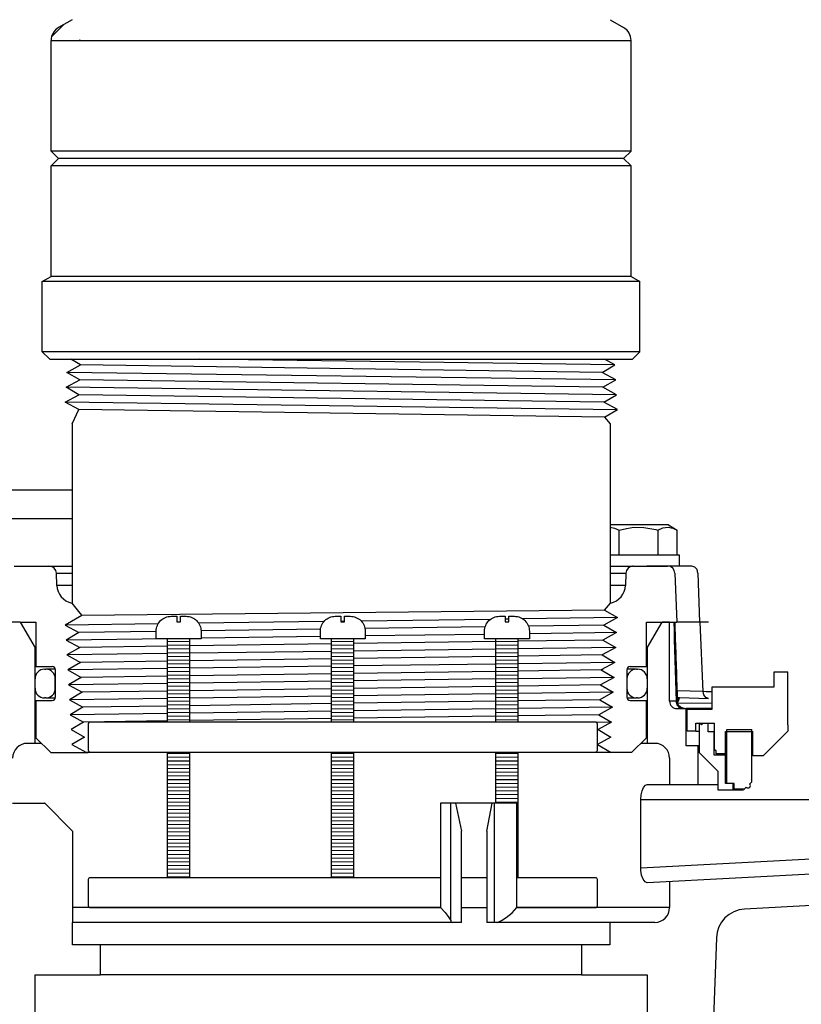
# Model space of a CAD drawing. Extents: x -169 to 2224, y 0 to 2796.
# Tile 201 of 256: x 1596.43 to 1602.97, y 405 to 413.24. Entities that reach past the tile are written whole.
import ezdxf

# ---------------------------------------------------------------- set-up
doc = ezdxf.new("R2010")
doc.units = 0
doc.header["$MEASUREMENT"] = 0
doc.header["$PDSIZE"] = 1
doc.layers.get('DEFPOINTS').update_dxf_attribs({"linetype": 'CONTINUOUS'})
for name, color, linetype in [('DIM', 3, 'CONTINUOUS'), ('GALV-4', 4, 'CONTINUOUS'), ('JACK-SCREW', 2, 'CONTINUOUS'), ('SPILL-BUCKET', 1, 'CONTINUOUS'), ('SWIVEL-ADAPTOR', 1, 'CONTINUOUS')]:
    doc.layers.add(name, color=color, linetype=linetype)
doc.styles.add('SIMPLEX', font='simplex')
doc.dimstyles.new('DIM64', dxfattribs={"dimscale": 64, "dimtxt": 0.09375, "dimasz": 0.09375, "dimexe": 0.0625, "dimexo": 0.0625, "dimgap": 0.046875, "dimtad": 1, "dimdec": 4, "dimzin": 3, "dimdsep": 46, "dimlunit": 4, "dimtxsty": 'SIMPLEX', "dimcen": 0, "dimclrd": 256, "dimclre": 256, "dimclrt": 256, "dimadec": 0, "dimazin": 0, "dimtfac": 1, "dimtdec": 4, "dimtmove": 0, "dimatfit": 3, "dimfxl": 1, "dimfrac": 2, "dimtolj": 1, "dimtzin": 0, "dimarcsym": 0})

# ---------------------------------------------------------------- blocks, each defined once
blk = doc.blocks.new('*D19')
at = {"layer": 'DEFPOINTS', "color": 0, "transparency": 16777216}
for p in [(1294.3654, 414.2886), (1931.8718, 414.0074), (1931.8718, 136.5159)]:
    blk.add_point(p, dxfattribs=at)
at = {"layer": 'DIM', "lineweight": -2, "transparency": 16777216}
for p, q in [((1294.3654, 410.2886), (1294.3654, 132.5159)), ((1931.8718, 410.0074), (1931.8718, 132.5159)), ((1300.3654, 136.5159), (1925.8718, 136.5159))]:
    blk.add_line(p, q, dxfattribs=at)
at = {"layer": 'DIM', "transparency": 16777216}
for points in [[(1300.3654, 137.5159), (1300.3654, 135.5159), (1294.3654, 136.5159)], [(1925.8718, 137.5159), (1925.8718, 135.5159), (1931.8718, 136.5159)]]:
    blk.add_solid(points, dxfattribs=at)
at = {"layer": 'DIM', "transparency": 16777216, "insert": (1613.1186, 144.0873), "char_height": 6, "attachment_point": 5, "style": 'SIMPLEX'}
blk.add_mtext('\\A1;53\'-1 1/2" (F.V. TANK SLAB)', dxfattribs=at)

msp = doc.modelspace()

# ---------------------------------------------------------------- linework, layer by layer
at = {"layer": 'GALV-4', "linetype": 'Continuous'}
for p, q in [((1596.94149, 410.35415), (1596.86049, 410.40156)), ((1601.41232, 410.35415), (1601.32616, 410.40156)), ((1596.82781, 410.2917), (1596.94149, 410.35415)), ((1601.30543, 410.2917), (1601.41232, 410.35415)), ((1596.93487, 410.22924), (1596.82781, 410.2917)), ((1601.41928, 410.22924), (1601.30543, 410.2917)), ((1596.82085, 410.16678), (1596.93487, 410.22924)), ((1596.92825, 410.10432), (1596.82085, 410.16678)), ((1601.31205, 410.16678), (1601.41928, 410.22924)), ((1601.42623, 410.10432), (1601.31205, 410.16678)), ((1596.8139, 410.04187), (1596.92825, 410.10432)), ((1601.31867, 410.04187), (1601.42623, 410.10432)), ((1596.92825, 409.9795), (1596.8139, 410.04187)), ((1601.43286, 409.97941), (1601.31867, 410.04187)), ((1596.8718, 409.86122), (1596.92825, 409.9795)), ((1601.3253, 409.91695), (1601.43286, 409.97941)), ((1601.32591, 409.91731), (1601.3718, 409.86122)), ((1601.3718, 409.86122), (1601.3718, 408.3614)), ((1596.86829, 408.3614), (1596.93673, 408.27774)), ((1601.32591, 408.30102), (1601.37532, 408.3614)), ((1596.95341, 408.25735), (1596.8139, 408.17646)), ((1596.93673, 408.27774), (1596.95341, 408.25736)), ((1601.3253, 408.30137), (1601.43286, 408.23892)), ((1596.8139, 408.17646), (1596.92825, 408.114)), ((1601.43286, 408.23892), (1601.31867, 408.17646)), ((1601.31867, 408.17646), (1601.42623, 408.114)), ((1596.92825, 408.114), (1596.82085, 408.05155)), ((1601.42623, 408.114), (1601.31205, 408.05155)), ((1596.82085, 408.05155), (1596.93487, 407.98909)), ((1601.31205, 408.05155), (1601.41928, 407.98909)), ((1596.93487, 407.98909), (1596.82781, 407.92663)), ((1596.82781, 407.92663), (1596.94149, 407.86417)), ((1601.41928, 407.98909), (1601.30543, 407.92663)), ((1601.30543, 407.92663), (1601.41232, 407.86417)), ((1596.94149, 407.86417), (1596.83477, 407.80172)), ((1601.41232, 407.86417), (1601.29881, 407.80172)), ((1596.83477, 407.80172), (1596.94811, 407.73926)), ((1601.29881, 407.80172), (1601.40536, 407.73926)), ((1601.31153, 407.80871), (1601.30241, 407.7996)), ((1596.94811, 407.73926), (1596.84173, 407.6768)), ((1601.40536, 407.73926), (1601.29218, 407.6768)), ((1596.84173, 407.6768), (1596.95474, 407.61434)), ((1596.95474, 407.61434), (1596.84868, 407.55189)), ((1601.3984, 407.61434), (1601.28556, 407.55189)), ((1601.29218, 407.6768), (1601.3984, 407.61434)), ((1596.84868, 407.55189), (1596.96136, 407.48943)), ((1601.28556, 407.55189), (1601.39145, 407.48943)), ((1596.96136, 407.48943), (1596.85564, 407.42697)), ((1601.39145, 407.48943), (1601.27894, 407.42697)), ((1596.85564, 407.42697), (1596.96798, 407.36451)), ((1596.96798, 407.36451), (1596.8626, 407.30206)), ((1601.38449, 407.36451), (1601.27231, 407.30206)), ((1601.27894, 407.42697), (1601.38449, 407.36451)), ((1596.8626, 407.30206), (1596.97461, 407.2396)), ((1601.27231, 407.30206), (1601.37753, 407.2396)), ((1596.97461, 407.2396), (1596.86956, 407.17714)), ((1601.37753, 407.2396), (1601.26569, 407.17714)), ((1596.86956, 407.17714), (1596.9911, 407.10916)), ((1601.37985, 407.10916), (1596.9911, 407.10916)), ((1601.26569, 407.17714), (1601.37985, 407.10916))]:
    msp.add_line(p, q, dxfattribs=at)
at = {"layer": 'GALV-4', "color": 7, "linetype": 'Continuous'}
for p, q in [((1601.41232, 410.35415), (1597.93781, 410.40156)), ((1601.30543, 410.2917), (1596.94149, 410.35415)), ((1601.41928, 410.22924), (1596.82781, 410.2917)), ((1601.42623, 410.10432), (1596.82085, 410.16678)), ((1601.31205, 410.16678), (1596.93487, 410.22924)), ((1601.31867, 410.04187), (1596.92825, 410.10432)), ((1601.43255, 409.97923), (1596.8139, 410.04187)), ((1601.3253, 409.91695), (1596.92825, 409.9795)), ((1601.3253, 408.30137), (1596.95341, 408.25736)), ((1597.5912, 408.18697), (1596.8139, 408.17646)), ((1598.97746, 408.20571), (1597.93121, 408.19157)), ((1599.1515, 408.20807), (1599.12025, 408.20764)), ((1600.37036, 408.22455), (1599.29058, 408.20995)), ((1600.5248, 408.22664), (1600.49355, 408.22622)), ((1601.43286, 408.23892), (1600.64295, 408.22824)), ((1601.31867, 408.17646), (1600.68942, 408.16751)), ((1597.57507, 408.1232), (1596.92825, 408.114)), ((1598.94956, 408.14276), (1597.95003, 408.12854)), ((1600.32722, 408.16236), (1599.32133, 408.14805)), ((1600.32167, 408.09902), (1599.32337, 408.08548)), ((1601.42623, 408.114), (1600.69667, 408.10411)), ((1597.6691, 408.06305), (1596.82085, 408.05155)), ((1599.04212, 408.01916), (1597.85632, 408.00224)), ((1598.94837, 408.0804), (1597.95007, 408.06686)), ((1600.41542, 408.03875), (1599.22962, 408.02183)), ((1601.31205, 408.05155), (1600.60292, 408.04143)), ((1597.66882, 407.93807), (1596.82781, 407.92663)), ((1597.66882, 407.99956), (1596.93487, 407.98909)), ((1599.04212, 407.95675), (1597.85632, 407.94062)), ((1600.41542, 407.97543), (1599.22962, 407.9593)), ((1601.41928, 407.98909), (1600.60292, 407.97798)), ((1601.30543, 407.92663), (1600.60292, 407.91658)), ((1597.66882, 407.87458), (1596.94149, 407.86417)), ((1599.04212, 407.89424), (1597.85632, 407.87727)), ((1600.41542, 407.91389), (1599.22962, 407.89692)), ((1600.41542, 407.85057), (1599.22962, 407.83439)), ((1601.41232, 407.86417), (1600.60292, 407.85313)), ((1597.66882, 407.8131), (1596.83477, 407.80172)), ((1599.04212, 407.83183), (1597.85632, 407.81565)), ((1599.04212, 407.76932), (1597.85632, 407.7523)), ((1600.41542, 407.78903), (1599.22962, 407.77201)), ((1601.29881, 407.80172), (1600.60292, 407.79173)), ((1597.66882, 407.68812), (1596.84173, 407.6768)), ((1597.66882, 407.7496), (1596.94811, 407.73926)), ((1599.04212, 407.70692), (1597.85632, 407.69069)), ((1600.41542, 407.72571), (1599.22962, 407.70948)), ((1601.40536, 407.73926), (1600.60292, 407.72828)), ((1597.66882, 407.62463), (1596.95474, 407.61434)), ((1599.04212, 407.6444), (1597.85632, 407.62733)), ((1600.41542, 407.66418), (1599.22962, 407.6471)), ((1600.41542, 407.60085), (1599.22962, 407.58457)), ((1601.29218, 407.6768), (1600.60292, 407.66688)), ((1601.3984, 407.61434), (1600.60292, 407.60342)), ((1597.66882, 407.56315), (1596.84868, 407.55189)), ((1599.04212, 407.582), (1597.85632, 407.56572)), ((1599.04212, 407.51948), (1597.85632, 407.50236)), ((1600.41542, 407.53932), (1599.22962, 407.52219)), ((1601.28556, 407.55189), (1600.60292, 407.54203)), ((1597.66882, 407.43817), (1596.85564, 407.42697)), ((1597.66882, 407.49965), (1596.96136, 407.48943)), ((1599.04212, 407.45708), (1597.85632, 407.44075)), ((1600.41542, 407.47599), (1599.22962, 407.45966)), ((1601.39145, 407.48943), (1600.60292, 407.47857)), ((1597.66882, 407.37467), (1596.96798, 407.36451)), ((1599.04212, 407.39457), (1597.85632, 407.37739)), ((1600.41542, 407.41446), (1599.22962, 407.39728)), ((1601.27894, 407.42697), (1600.60292, 407.41718)), ((1601.38449, 407.36451), (1601.25704, 407.36276))]:
    msp.add_line(p, q, dxfattribs=at)
at = {"layer": 'GALV-4'}
msp.add_line((1596.8718, 409.86122), (1596.8718, 408.3614), dxfattribs=at)
at = {"layer": 'JACK-SCREW'}
for p, q in [((1597.66882, 407.3644), (1597.66882, 408.06305)), ((1597.85632, 407.3644), (1597.85632, 408.06305)), ((1599.04212, 407.3644), (1599.04212, 408.06305)), ((1599.22962, 407.3644), (1599.22962, 408.06305)), ((1600.41542, 407.3644), (1600.41542, 408.06305)), ((1600.60292, 407.3644), (1600.60292, 408.06305)), ((1597.66882, 406.06305), (1597.66882, 407.1144)), ((1597.85632, 406.06305), (1597.85632, 407.1144)), ((1599.04212, 406.06305), (1599.04212, 407.1144)), ((1599.22962, 406.06305), (1599.22962, 407.1144)), ((1600.41542, 406.68745), (1600.41542, 407.1144)), ((1600.60292, 406.06305), (1600.60292, 407.1144))]:
    msp.add_line(p, q, dxfattribs=at)
for points in [[(1597.95007, 408.12555), (1597.95007, 408.06305), (1597.57507, 408.06305), (1597.57507, 408.12555, -0.4142136), (1597.70007, 408.25055), (1597.74694, 408.25055), (1597.74694, 408.20367), (1597.77819, 408.20367), (1597.77819, 408.25055), (1597.82507, 408.25055, -0.4142136)], [(1599.32337, 408.12555), (1599.32337, 408.06305), (1598.94837, 408.06305), (1598.94837, 408.12555, -0.4142136), (1599.07337, 408.25055), (1599.12025, 408.25055), (1599.12025, 408.20367), (1599.1515, 408.20367), (1599.1515, 408.25055), (1599.19837, 408.25055, -0.4142136)], [(1600.69667, 408.12555), (1600.69667, 408.06305), (1600.32167, 408.06305), (1600.32167, 408.12555, -0.4142136), (1600.44667, 408.25055), (1600.49355, 408.25055), (1600.49355, 408.20367), (1600.5248, 408.20367), (1600.5248, 408.25055), (1600.57167, 408.25055, -0.4142136)]]:
    msp.add_lwpolyline(points, format="xyb", close=True, dxfattribs=at)
at = {"layer": 'JACK-SCREW', "color": 2, "linetype": 'Continuous'}
msp.add_lwpolyline([(1601.26569, 407.13003), (1601.26569, 407.34878, 0.4142136), (1601.25007, 407.3644), (1597.02168, 407.3644, 0.4142136), (1597.00605, 407.34878), (1597.00605, 407.13003, 0.4142136), (1597.02168, 407.1144), (1601.25007, 407.1144, 0.4142136)], format="xyb", close=True, dxfattribs=at)
for points in [[(1599.95336, 406.06305), (1597.02168, 406.06305, 0.4142136), (1597.00605, 406.04742), (1597.00605, 405.82867, 0.4142136), (1597.02168, 405.81305), (1599.95336, 405.81305)], [(1600.59319, 405.81305), (1601.25007, 405.81305, 0.4142136), (1601.26569, 405.82867), (1601.26569, 406.04742, 0.4142136), (1601.25007, 406.06305), (1600.59319, 406.06305)]]:
    msp.add_lwpolyline(points, format="xyb", dxfattribs=at)
for points in [[(1600.34183, 406.06305), (1600.12878, 406.06305)], [(1600.12878, 405.81305), (1600.34183, 405.81305)]]:
    msp.add_lwpolyline(points, dxfattribs=at)
at = {"layer": 'SPILL-BUCKET', "color": 7, "linetype": 'Continuous'}
for p, q in [((1595.70715, 409.309), (1596.8718, 409.309)), ((1595.70715, 409.06789), (1596.8718, 409.06789)), ((1596.73963, 408.61032), (1596.8718, 408.61032)), ((1601.3718, 408.61032), (1601.50398, 408.61032)), ((1596.8718, 408.509), (1596.74317, 408.509)), ((1601.50044, 408.509), (1601.3718, 408.509)), ((1597.66882, 408.0423), (1597.85632, 408.03963)), ((1597.66882, 408.01104), (1597.85632, 408.00838)), ((1599.04212, 408.0423), (1599.22962, 408.03963)), ((1599.04212, 408.01104), (1599.22962, 408.00838)), ((1600.41542, 408.0423), (1600.60292, 408.03963)), ((1600.41542, 408.01104), (1600.60292, 408.00838)), ((1597.66882, 407.97979), (1597.85632, 407.97712)), ((1597.66882, 407.94854), (1597.85632, 407.94587)), ((1599.04212, 407.97979), (1599.22962, 407.97712)), ((1599.04212, 407.94854), (1599.22962, 407.94587)), ((1600.41542, 407.97979), (1600.60292, 407.97712)), ((1600.41542, 407.94854), (1600.60292, 407.94587)), ((1597.66882, 407.91728), (1597.85632, 407.91462)), ((1597.66882, 407.88603), (1597.85632, 407.88336)), ((1597.66882, 407.85478), (1597.85632, 407.85211)), ((1599.04212, 407.91728), (1599.22962, 407.91462)), ((1599.04212, 407.88603), (1599.22962, 407.88336)), ((1599.04212, 407.85478), (1599.22962, 407.85211)), ((1600.41542, 407.91728), (1600.60292, 407.91462)), ((1600.41542, 407.88603), (1600.60292, 407.88336)), ((1600.41542, 407.85478), (1600.60292, 407.85211)), ((1596.641, 407.80744), (1596.65099, 407.80744)), ((1596.65995, 407.80744), (1596.65099, 407.80744)), ((1597.66882, 407.82352), (1597.85632, 407.82086)), ((1597.66882, 407.79227), (1597.85632, 407.7896)), ((1599.04212, 407.82352), (1599.22962, 407.82086)), ((1599.04212, 407.79227), (1599.22962, 407.7896)), ((1600.41542, 407.82352), (1600.60292, 407.82086)), ((1600.41542, 407.79227), (1600.60292, 407.7896)), ((1601.59262, 407.80744), (1601.58365, 407.80744)), ((1601.59262, 407.80744), (1601.60261, 407.80744)), ((1596.56106, 407.64754), (1596.56106, 407.72749)), ((1596.73094, 407.64754), (1596.73094, 407.72749)), ((1596.73094, 407.72749), (1596.73119, 407.72749)), ((1596.73119, 407.72749), (1596.73194, 407.72749)), ((1597.66882, 407.76102), (1597.85632, 407.75835)), ((1597.66882, 407.72976), (1597.85632, 407.7271)), ((1597.66882, 407.69851), (1597.85632, 407.69584)), ((1599.04212, 407.76102), (1599.22962, 407.75835)), ((1599.04212, 407.72976), (1599.22962, 407.7271)), ((1599.04212, 407.69851), (1599.22962, 407.69584)), ((1600.41542, 407.76102), (1600.60292, 407.75835)), ((1600.41542, 407.72976), (1600.60292, 407.7271)), ((1600.41542, 407.69851), (1600.60292, 407.69584)), ((1601.51168, 407.72749), (1601.51242, 407.72749)), ((1601.51242, 407.72749), (1601.51267, 407.72749)), ((1601.51267, 407.72749), (1601.51267, 407.64754)), ((1601.68255, 407.72749), (1601.68255, 407.64754)), ((1596.73119, 407.64754), (1596.73094, 407.64754)), ((1596.73193, 407.64754), (1596.73119, 407.64754)), ((1597.66882, 407.66726), (1597.85632, 407.66459)), ((1597.66882, 407.636), (1597.85632, 407.63334)), ((1597.66882, 407.60475), (1597.85632, 407.60208)), ((1599.04212, 407.66726), (1599.22962, 407.66459)), ((1599.04212, 407.636), (1599.22962, 407.63334)), ((1599.04212, 407.60475), (1599.22962, 407.60208)), ((1600.41542, 407.66726), (1600.60292, 407.66459)), ((1600.41542, 407.636), (1600.60292, 407.63334)), ((1600.41542, 407.60475), (1600.60292, 407.60208)), ((1601.51242, 407.64754), (1601.51167, 407.64754)), ((1601.51267, 407.64754), (1601.51242, 407.64754)), ((1596.65099, 407.5676), (1596.641, 407.5676)), ((1597.66882, 407.5735), (1597.85632, 407.57083)), ((1597.66882, 407.54225), (1597.85632, 407.53958)), ((1599.04212, 407.5735), (1599.22962, 407.57083)), ((1599.04212, 407.54225), (1599.22962, 407.53958)), ((1600.41542, 407.5735), (1600.60292, 407.57083)), ((1600.41542, 407.54225), (1600.60292, 407.53958)), ((1601.5569, 407.5676), (1601.58367, 407.5676)), ((1601.58367, 407.5676), (1601.59262, 407.5676)), ((1601.60261, 407.5676), (1601.59262, 407.5676)), ((1597.66882, 407.51099), (1597.85632, 407.50832)), ((1597.66882, 407.47974), (1597.85632, 407.47707)), ((1597.66882, 407.44849), (1597.85632, 407.44582)), ((1599.04212, 407.51099), (1599.22962, 407.50832)), ((1599.04212, 407.47974), (1599.22962, 407.47707)), ((1599.04212, 407.44849), (1599.22962, 407.44582)), ((1600.41542, 407.51099), (1600.60292, 407.50832)), ((1600.41542, 407.47974), (1600.60292, 407.47707)), ((1600.41542, 407.44849), (1600.60292, 407.44582)), ((1597.66882, 407.41723), (1597.85632, 407.41457)), ((1597.66882, 407.38598), (1597.85632, 407.38331)), ((1599.04212, 407.41723), (1599.22962, 407.41457)), ((1599.04212, 407.38598), (1599.22962, 407.38331)), ((1600.41542, 407.41723), (1600.60292, 407.41457)), ((1600.41542, 407.38598), (1600.60292, 407.38331)), ((1597.66882, 407.1047), (1597.85632, 407.10203)), ((1599.04212, 407.1047), (1599.22962, 407.10203)), ((1600.41542, 407.1047), (1600.60292, 407.10203)), ((1597.66882, 407.07345), (1597.85632, 407.07078)), ((1597.66882, 407.04219), (1597.85632, 407.03953)), ((1599.04212, 407.07345), (1599.22962, 407.07078)), ((1599.04212, 407.04219), (1599.22962, 407.03953)), ((1600.41542, 407.07345), (1600.60292, 407.07078)), ((1600.41542, 407.04219), (1600.60292, 407.03953)), ((1597.66882, 407.01094), (1597.85632, 407.00827)), ((1597.66882, 406.97969), (1597.85632, 406.97702)), ((1597.66882, 406.94844), (1597.85632, 406.94577)), ((1599.04212, 407.01094), (1599.22962, 407.00827)), ((1599.04212, 406.97969), (1599.22962, 406.97702)), ((1599.04212, 406.94844), (1599.22962, 406.94577)), ((1600.41542, 407.01094), (1600.60292, 407.00827)), ((1600.41542, 406.97969), (1600.60292, 406.97702)), ((1600.41542, 406.94844), (1600.60292, 406.94577)), ((1597.66882, 406.91718), (1597.85632, 406.91451)), ((1597.66882, 406.88593), (1597.85632, 406.88326)), ((1599.04212, 406.91718), (1599.22962, 406.91451)), ((1599.04212, 406.88593), (1599.22962, 406.88326)), ((1600.41542, 406.91718), (1600.60292, 406.91451)), ((1600.41542, 406.88593), (1600.60292, 406.88326)), ((1597.66882, 406.85468), (1597.85632, 406.85201)), ((1597.66882, 406.82342), (1597.85632, 406.82076)), ((1597.66882, 406.79217), (1597.85632, 406.7895)), ((1599.04212, 406.85468), (1599.22962, 406.85201)), ((1599.04212, 406.82342), (1599.22962, 406.82076)), ((1599.04212, 406.79217), (1599.22962, 406.7895)), ((1600.41542, 406.85468), (1600.60292, 406.85201)), ((1600.41542, 406.82342), (1600.60292, 406.82076)), ((1600.41542, 406.79217), (1600.60292, 406.7895)), ((1597.66882, 406.76092), (1597.85632, 406.75825)), ((1597.66882, 406.72966), (1597.85632, 406.727)), ((1597.66882, 406.69841), (1597.85632, 406.69574)), ((1599.04212, 406.76092), (1599.22962, 406.75825)), ((1599.04212, 406.72966), (1599.22962, 406.727)), ((1599.04212, 406.69841), (1599.22962, 406.69574)), ((1600.41542, 406.76092), (1600.60292, 406.75825)), ((1600.41542, 406.72966), (1600.60292, 406.727)), ((1600.41542, 406.69841), (1600.60292, 406.69574)), ((1597.66882, 406.66716), (1597.85632, 406.66449)), ((1597.66882, 406.6359), (1597.85632, 406.63324)), ((1599.04212, 406.66716), (1599.22962, 406.66449)), ((1599.04212, 406.6359), (1599.22962, 406.63324)), ((1600.59319, 406.66463), (1600.60292, 406.66449)), ((1600.59319, 406.63337), (1600.60292, 406.63324)), ((1597.66882, 406.60465), (1597.85632, 406.60198)), ((1597.66882, 406.5734), (1597.85632, 406.57073)), ((1597.66882, 406.54214), (1597.85632, 406.53948)), ((1599.04212, 406.60465), (1599.22962, 406.60198)), ((1599.04212, 406.5734), (1599.22962, 406.57073)), ((1599.04212, 406.54214), (1599.22962, 406.53948)), ((1600.59319, 406.60212), (1600.60292, 406.60198)), ((1600.59319, 406.57087), (1600.60292, 406.57073)), ((1600.59319, 406.53962), (1600.60292, 406.53948)), ((1597.66882, 406.51089), (1597.85632, 406.50822)), ((1597.66882, 406.47964), (1597.85632, 406.47697)), ((1597.66882, 406.44838), (1597.85632, 406.44572)), ((1599.04212, 406.51089), (1599.22962, 406.50822)), ((1599.04212, 406.47964), (1599.22962, 406.47697)), ((1599.04212, 406.44838), (1599.22962, 406.44572)), ((1600.59319, 406.50836), (1600.60292, 406.50822)), ((1600.59319, 406.47711), (1600.60292, 406.47697)), ((1600.59319, 406.44586), (1600.60292, 406.44572)), ((1597.66882, 406.41713), (1597.85632, 406.41446)), ((1597.66882, 406.38588), (1597.85632, 406.38321)), ((1599.04212, 406.41713), (1599.22962, 406.41446)), ((1599.04212, 406.38588), (1599.22962, 406.38321)), ((1600.59319, 406.4146), (1600.60292, 406.41446)), ((1600.59319, 406.38335), (1600.60292, 406.38321)), ((1597.66882, 406.35463), (1597.85632, 406.35196)), ((1597.66882, 406.32337), (1597.85632, 406.3207)), ((1597.66882, 406.29212), (1597.85632, 406.28945)), ((1599.04212, 406.35463), (1599.22962, 406.35196)), ((1599.04212, 406.32337), (1599.22962, 406.3207)), ((1599.04212, 406.29212), (1599.22962, 406.28945)), ((1600.59319, 406.3521), (1600.60292, 406.35196)), ((1600.59319, 406.32084), (1600.60292, 406.3207)), ((1600.59319, 406.28959), (1600.60292, 406.28945)), ((1597.66882, 406.26087), (1597.85632, 406.2582)), ((1597.66882, 406.22961), (1597.85632, 406.22695)), ((1597.66882, 406.19836), (1597.85632, 406.19569)), ((1599.04212, 406.26087), (1599.22962, 406.2582)), ((1599.04212, 406.22961), (1599.22962, 406.22695)), ((1599.04212, 406.19836), (1599.22962, 406.19569)), ((1600.59319, 406.25834), (1600.60292, 406.2582)), ((1600.59319, 406.22708), (1600.60292, 406.22695)), ((1597.66882, 406.16711), (1597.85632, 406.16444)), ((1597.66882, 406.13585), (1597.85632, 406.13319)), ((1599.04212, 406.16711), (1599.22962, 406.16444)), ((1599.04212, 406.13585), (1599.22962, 406.13319)), ((1600.59319, 406.19583), (1600.60292, 406.19569)), ((1600.59319, 406.16458), (1600.60292, 406.16444)), ((1600.59319, 406.13332), (1600.60292, 406.13319)), ((1597.66882, 406.1046), (1597.85632, 406.10193)), ((1597.66882, 406.07335), (1597.85632, 406.07068)), ((1599.04212, 406.1046), (1599.22962, 406.10193)), ((1599.04212, 406.07335), (1599.22962, 406.07068)), ((1600.59319, 406.10207), (1600.60292, 406.10193)), ((1600.59319, 406.07082), (1600.60292, 406.07068))]:
    msp.add_line(p, q, dxfattribs=at)
at = {"layer": 'SPILL-BUCKET', "linetype": 'Continuous'}
for p, q in [((1601.85958, 409.01436), (1601.3718, 409.01436)), ((1601.85958, 409.01436), (1601.93429, 408.97123)), ((1601.3718, 408.99615), (1601.37211, 408.9962)), ((1601.37211, 408.9962), (1601.40986, 408.98873)), ((1601.40986, 408.98873), (1601.44748, 408.97123)), ((1601.44748, 408.97123), (1601.50845, 408.98611)), ((1601.44748, 408.76453), (1601.44748, 408.97123)), ((1601.50845, 408.98611), (1601.57121, 408.99481)), ((1601.57121, 408.99481), (1601.65405, 408.99433)), ((1601.65405, 408.99433), (1601.73795, 408.98025)), ((1601.73795, 408.98025), (1601.75503, 408.97593)), ((1601.75503, 408.97593), (1601.77202, 408.97123)), ((1601.77202, 408.97123), (1601.81452, 408.99031)), ((1601.77202, 408.97123), (1601.77202, 408.76453)), ((1601.81452, 408.99031), (1601.85892, 408.9962)), ((1601.85892, 408.9962), (1601.89666, 408.98873)), ((1601.89666, 408.98873), (1601.93429, 408.97123)), ((1601.93429, 408.76453), (1601.93429, 408.97123)), ((1601.3718, 408.76453), (1601.95102, 408.76453)), ((1601.95102, 408.76453), (1601.95102, 408.6706)), ((1596.38642, 408.6706), (1596.67721, 408.6706)), ((1596.67721, 408.6706), (1596.8718, 408.6706)), ((1601.3718, 408.6706), (1601.56045, 408.6706)), ((1601.5664, 408.6706), (1601.56045, 408.6706)), ((1601.5664, 408.6706), (1601.85244, 408.6706)), ((1601.68647, 408.6706), (1601.67972, 408.6706)), ((1601.70655, 408.6706), (1601.68647, 408.6706)), ((1601.7395, 408.6706), (1601.70655, 408.6706)), ((1601.78454, 408.6706), (1601.7395, 408.6706)), ((1602.05588, 408.6706), (1601.78454, 408.6706)), ((1602.08095, 408.66259), (1602.05588, 408.6706)), ((1596.74317, 408.509), (1596.73963, 408.61032)), ((1601.50398, 408.61032), (1601.50045, 408.509)), ((1601.91486, 408.61032), (1601.92911, 408.20217)), ((1602.09958, 408.64062), (1602.08095, 408.66259)), ((1602.10701, 408.61032), (1602.09958, 408.64062)), ((1602.10701, 408.61032), (1602.11869, 408.20217)), ((1596.86829, 408.3614), (1596.8718, 408.3614)), ((1601.3718, 408.3614), (1601.37532, 408.3614)), ((1596.43614, 408.20217), (1595.71353, 408.20217)), ((1596.43614, 408.20217), (1596.56106, 407.98581)), ((1596.43614, 408.20217), (1596.56755, 408.20217)), ((1596.56755, 408.20217), (1596.56755, 407.82917)), ((1601.67606, 407.82917), (1601.67606, 408.20217)), ((1601.67606, 408.20217), (1601.92911, 408.20217)), ((1601.68255, 407.98581), (1601.80747, 408.20217)), ((1601.86993, 408.20217), (1601.80747, 408.20217)), ((1601.86993, 407.54002), (1601.86993, 408.20217)), ((1601.9053, 408.20217), (1601.90734, 408.12971)), ((1601.91252, 408.20217), (1601.91266, 408.19811)), ((1601.91266, 408.19811), (1601.91279, 408.19406)), ((1601.91279, 408.19406), (1601.91376, 408.16546)), ((1602.12539, 408.20217), (1601.92911, 408.20217)), ((1602.16347, 408.20217), (1602.12539, 408.20217)), ((1602.1504, 407.61969), (1602.12539, 408.20217)), ((1602.19421, 408.20217), (1602.16347, 408.20217)), ((1601.90734, 408.12971), (1601.90937, 408.05722)), ((1601.91376, 408.16546), (1601.91472, 408.13687)), ((1601.91472, 408.13687), (1601.91571, 408.1075)), ((1601.91571, 408.1075), (1601.9167, 408.07812)), ((1601.90937, 408.05722), (1601.91666, 407.79873)), ((1601.9167, 408.07812), (1601.91772, 408.04789)), ((1601.91772, 408.04789), (1601.91874, 408.01765)), ((1601.91874, 408.01765), (1601.91979, 407.98645)), ((1596.56106, 407.98581), (1596.56268, 407.98581)), ((1596.56106, 407.18711), (1596.56106, 407.98581)), ((1596.56268, 407.98581), (1596.56756, 407.98581)), ((1601.67607, 407.98581), (1601.68093, 407.98581)), ((1601.68093, 407.98581), (1601.68255, 407.98581)), ((1601.68255, 407.98581), (1601.68255, 407.18711)), ((1601.91979, 407.98645), (1601.92085, 407.95524)), ((1601.92085, 407.95524), (1601.92194, 407.92295)), ((1601.92194, 407.92295), (1601.92303, 407.89065)), ((1601.92303, 407.89065), (1601.92417, 407.85709)), ((1601.92417, 407.85709), (1601.92531, 407.82354)), ((1596.56755, 407.82917), (1596.70406, 407.82917)), ((1596.68676, 407.80744), (1596.65995, 407.80744)), ((1596.73123, 407.80744), (1596.68676, 407.80744)), ((1596.73194, 407.57424), (1596.73194, 407.80129)), ((1601.51167, 407.80129), (1601.51167, 407.57424)), ((1601.55682, 407.80744), (1601.51231, 407.80744)), ((1601.53955, 407.82917), (1601.67606, 407.82917)), ((1601.58365, 407.80744), (1601.55682, 407.80744)), ((1601.91666, 407.79873), (1601.92399, 407.54002)), ((1601.92531, 407.82354), (1601.92649, 407.7885)), ((1601.92649, 407.7885), (1601.92768, 407.75346)), ((1601.92768, 407.75346), (1601.92891, 407.71718)), ((1601.92891, 407.71718), (1601.93015, 407.6809)), ((1601.93015, 407.6809), (1601.93141, 407.64391)), ((1601.93141, 407.64391), (1601.93267, 407.60691)), ((1602.1504, 407.61969), (1601.93197, 407.62732)), ((1601.93267, 407.60691), (1601.93336, 407.58651)), ((1602.15665, 407.59217), (1602.1504, 407.61969)), ((1602.17497, 407.61875), (1602.1504, 407.61969)), ((1602.22469, 407.61685), (1602.17497, 407.61875)), ((1596.56755, 407.54636), (1596.56755, 407.23408)), ((1596.56755, 407.54636), (1596.70406, 407.54636)), ((1596.65099, 407.5676), (1596.65995, 407.5676)), ((1596.65995, 407.5676), (1596.68674, 407.5676)), ((1596.68674, 407.5676), (1596.73117, 407.5676)), ((1601.5125, 407.5676), (1601.5569, 407.5676)), ((1601.53955, 407.54636), (1601.67606, 407.54636)), ((1601.67606, 407.23408), (1601.67606, 407.54636)), ((1601.87597, 407.54002), (1601.86993, 407.54002)), ((1601.89405, 407.54002), (1601.87597, 407.54002)), ((1601.92399, 407.54002), (1601.89405, 407.54002)), ((1601.92867, 407.53949), (1601.92399, 407.54002)), ((1601.93199, 407.50879), (1601.92399, 407.54002)), ((1601.93206, 407.53898), (1601.92867, 407.53949)), ((1601.93393, 407.56607), (1601.93206, 407.53898)), ((1601.94067, 407.50819), (1601.93206, 407.53898)), ((1601.93351, 407.53172), (1601.93206, 407.53898)), ((1601.93336, 407.58651), (1601.93406, 407.5661)), ((1601.93614, 407.52463), (1601.93351, 407.53172)), ((1601.93373, 407.57564), (1601.9349, 407.57483)), ((1601.93994, 407.56038), (1601.93385, 407.57055)), ((1601.9349, 407.57483), (1601.9353, 407.57457)), ((1601.9353, 407.57457), (1601.93573, 407.5743)), ((1601.93573, 407.5743), (1601.93614, 407.57406)), ((1601.93614, 407.57406), (1601.93658, 407.5738)), ((1601.93614, 407.52463), (1601.94011, 407.53089)), ((1601.9479, 407.50029), (1601.93614, 407.52463)), ((1602.22469, 407.51957), (1601.93614, 407.52463)), ((1601.93658, 407.5738), (1601.93705, 407.57354)), ((1601.93705, 407.57354), (1601.93753, 407.57329)), ((1601.93753, 407.57329), (1601.93837, 407.57286)), ((1601.93837, 407.57286), (1601.93925, 407.57245)), ((1601.93925, 407.57245), (1601.94018, 407.57204)), ((1601.94839, 407.55182), (1601.93994, 407.56038)), ((1601.94011, 407.53089), (1601.94551, 407.54176)), ((1601.94018, 407.57204), (1601.94116, 407.57164)), ((1601.94116, 407.57164), (1601.94219, 407.57126)), ((1601.94219, 407.57126), (1601.94326, 407.5709)), ((1601.94326, 407.5709), (1601.94438, 407.57056)), ((1601.94438, 407.57056), (1601.94554, 407.57026)), ((1601.94551, 407.54176), (1601.94839, 407.55182)), ((1601.94554, 407.57026), (1601.94675, 407.56997)), ((1601.94675, 407.56997), (1601.94798, 407.56973)), ((1601.94798, 407.56973), (1601.94925, 407.56952)), ((1601.94839, 407.55182), (1601.94927, 407.55676)), ((1601.94925, 407.56952), (1601.95054, 407.56935)), ((1601.94927, 407.55676), (1601.95012, 407.56067)), ((1601.95012, 407.56067), (1601.95207, 407.56708)), ((1601.95054, 407.56935), (1601.95185, 407.56921)), ((1601.95185, 407.56921), (1601.95316, 407.56914)), ((1601.95207, 407.56708), (1601.95356, 407.56912)), ((1601.95316, 407.56914), (1601.95338, 407.56914)), ((1601.95338, 407.56914), (1601.95359, 407.56914)), ((1602.1942, 407.56072), (1601.95356, 407.56912)), ((1602.17236, 407.57114), (1602.15665, 407.59217)), ((1602.1942, 407.56103), (1602.17236, 407.57114)), ((1601.95386, 407.48593), (1601.93199, 407.50879)), ((1601.93238, 407.47756), (1602.00833, 407.47756)), ((1601.96322, 407.48576), (1601.94067, 407.50819)), ((1601.96842, 407.48353), (1601.9479, 407.50029)), ((1601.98374, 407.47756), (1601.95386, 407.48593)), ((1601.99379, 407.47756), (1601.96322, 407.48576)), ((1601.99379, 407.47756), (1601.96842, 407.48353)), ((1602.00833, 407.16528), (1602.00833, 407.47756)), ((1602.01293, 407.47756), (1602.00833, 407.47756)), ((1602.22468, 407.47756), (1602.01293, 407.47756)), ((1596.56106, 407.18711), (1596.4986, 407.18711)), ((1596.56701, 407.18711), (1596.56106, 407.18711)), ((1596.58486, 407.18711), (1596.56701, 407.18711)), ((1596.69247, 407.10916), (1596.56755, 407.23408)), ((1596.61452, 407.18711), (1596.58486, 407.18711)), ((1601.67606, 407.23408), (1601.55114, 407.10916)), ((1601.65872, 407.18711), (1601.62904, 407.18711)), ((1601.67659, 407.18711), (1601.65872, 407.18711)), ((1601.68255, 407.18711), (1601.67659, 407.18711)), ((1601.74501, 407.18711), (1601.68255, 407.18711)), ((1596.69247, 407.10916), (1597.00605, 407.10916)), ((1601.55114, 407.10916), (1601.37985, 407.10916)), ((1602.10976, 407.16528), (1602.00833, 407.16528)), ((1602.10976, 406.84193), (1602.10976, 407.16528)), ((1602.11201, 407.16528), (1602.10976, 407.16528)), ((1602.11875, 407.16528), (1602.11201, 407.16528)), ((1601.86993, 407.0622), (1601.86993, 406.84193)), ((1601.6322, 406.75577), (1601.6399, 406.7901)), ((1601.6399, 406.7901), (1601.65175, 406.81781)), ((1601.65175, 406.81781), (1601.66712, 406.83639)), ((1601.66712, 406.83639), (1601.68179, 406.84193)), ((1601.68179, 406.84193), (1602.27588, 406.84193)), ((1601.62945, 406.71702), (1601.6322, 406.75577)), ((1601.62945, 406.143), (1601.62945, 406.71702)), ((1601.62945, 406.71702), (1604.2433, 406.71702)), ((1596.37368, 406.68745), (1596.63913, 406.68745)), ((1596.64005, 406.68745), (1596.63913, 406.68745)), ((1596.64283, 406.68745), (1596.64005, 406.68745)), ((1596.87533, 406.45324), (1596.64283, 406.68745)), ((1600.59319, 406.68745), (1599.95336, 406.68745)), ((1599.95336, 406.68745), (1599.95336, 405.81305)), ((1600.03858, 405.70359), (1600.03858, 406.68745)), ((1600.07938, 406.68745), (1600.10396, 406.56953)), ((1600.36376, 406.5701), (1600.38561, 406.68745)), ((1600.40329, 406.68745), (1600.40329, 405.68813)), ((1600.59319, 405.81305), (1600.59319, 406.68745)), ((1600.10396, 406.56953), (1600.12878, 406.45324)), ((1600.34183, 406.45324), (1600.36376, 406.5701)), ((1596.87533, 406.45324), (1596.87533, 405.68813)), ((1600.12878, 405.68813), (1600.12878, 406.45324)), ((1600.34183, 406.45324), (1600.34183, 405.68813)), ((1604.2433, 406.27999), (1601.62945, 406.143)), ((1601.63012, 406.12374), (1601.62945, 406.143)), ((1601.636, 406.08443), (1601.63012, 406.12374)), ((1604.12493, 406.1487), (1601.68179, 406.02066)), ((1601.64801, 406.05009), (1601.636, 406.08443)), ((1601.66429, 406.02766), (1601.64801, 406.05009)), ((1601.68179, 406.02066), (1601.66429, 406.02766)), ((1601.86993, 406.03052), (1601.86993, 405.81305)), ((1599.95336, 405.81305), (1596.87534, 405.81305)), ((1599.95336, 405.81305), (1599.95367, 405.81273)), ((1599.95367, 405.81273), (1599.99104, 405.77214)), ((1600.55164, 405.76991), (1600.59291, 405.81273)), ((1600.59291, 405.81273), (1600.59319, 405.81305)), ((1601.86993, 405.81305), (1600.59319, 405.81305)), ((1599.99104, 405.77214), (1600.00896, 405.7504)), ((1600.00896, 405.7504), (1600.02389, 405.73008)), ((1600.02389, 405.73008), (1600.03858, 405.70359)), ((1600.03858, 405.70359), (1600.04027, 405.69937)), ((1600.43061, 405.68813), (1600.46496, 405.70421)), ((1600.46496, 405.70421), (1600.50247, 405.72872)), ((1600.50247, 405.72872), (1600.52765, 405.7486)), ((1600.52765, 405.7486), (1600.55164, 405.76991)), ((1596.87334, 405.50076), (1596.87334, 405.68813)), ((1596.88842, 405.68813), (1596.87533, 405.68813)), ((1599.12817, 405.68813), (1596.88842, 405.68813)), ((1600.12878, 405.68813), (1599.12817, 405.68813)), ((1600.04027, 405.69937), (1600.04201, 405.69581)), ((1600.04201, 405.69581), (1600.04623, 405.69011)), ((1600.04623, 405.69011), (1600.05066, 405.68813)), ((1600.05066, 405.68813), (1600.05069, 405.68813)), ((1601.74501, 405.68813), (1600.34183, 405.68813)), ((1601.37027, 405.68813), (1601.37027, 405.50076)), ((1597.11018, 405.24927), (1597.11018, 405.50076)), ((1601.13343, 405.50076), (1601.13343, 405.24927))]:
    msp.add_line(p, q, dxfattribs=at)
at = {"layer": 'SPILL-BUCKET', "color": 1, "linetype": 'Continuous'}
for p, q in [((1602.74433, 407.65924), (1602.74433, 407.78685)), ((1602.74433, 407.78685), (1602.85925, 407.78685)), ((1602.85925, 407.34216), (1602.85925, 407.78685)), ((1602.22468, 407.65924), (1602.74433, 407.65924)), ((1602.22469, 407.47207), (1602.22468, 407.65924)), ((1602.01608, 407.29019), (1602.01608, 407.47207)), ((1602.01608, 407.47207), (1602.22469, 407.47207)), ((1602.22468, 407.47207), (1602.22468, 407.4997)), ((1602.08853, 407.35715), (1602.1205, 407.35715)), ((1602.08853, 407.29019), (1602.08853, 407.35715)), ((1602.11876, 407.10732), (1602.11876, 407.35715)), ((1602.11876, 407.35715), (1602.19271, 407.35715)), ((1602.1355, 407.34216), (1602.1205, 407.35715)), ((1602.15048, 407.35715), (1602.1355, 407.34216)), ((1602.15048, 407.35715), (1602.24467, 407.35715)), ((1602.19271, 407.2822), (1602.19271, 407.35715)), ((1602.24467, 407.13238), (1602.24467, 407.35715)), ((1602.08853, 407.29019), (1602.01608, 407.29019)), ((1602.08853, 407.29019), (1602.09612, 407.29019)), ((1602.09612, 407.29019), (1602.11877, 407.29019)), ((1602.24217, 407.2822), (1602.19271, 407.2822)), ((1602.24217, 407.08733), (1602.24217, 407.2822)), ((1602.2428, 407.2822), (1602.24217, 407.2822)), ((1602.24467, 407.2822), (1602.2428, 407.2822)), ((1602.33861, 407.09932), (1602.33861, 407.28719)), ((1602.33861, 407.28719), (1602.56495, 407.28719)), ((1602.3496, 406.85049), (1602.3496, 407.30218)), ((1602.3496, 407.30218), (1602.55696, 407.30218)), ((1602.55696, 406.86498), (1602.55696, 407.30218)), ((1602.56495, 407.08233), (1602.56495, 407.28719)), ((1602.85925, 407.28819), (1602.65339, 407.08233)), ((1602.85925, 407.34216), (1602.85925, 407.28819)), ((1602.2759, 406.95017), (1602.11876, 407.10732)), ((1602.25866, 407.1243), (1602.24467, 407.13238)), ((1602.25866, 407.09932), (1602.25866, 407.1243)), ((1602.33861, 407.08733), (1602.24217, 407.08733)), ((1602.33861, 407.09932), (1602.25866, 407.09932)), ((1602.33861, 407.09932), (1602.34136, 407.09932)), ((1602.33861, 406.85049), (1602.33861, 407.08733)), ((1602.34136, 407.08733), (1602.33861, 407.08733)), ((1602.34136, 407.09932), (1602.3496, 407.09932)), ((1602.34959, 407.08733), (1602.34136, 407.08733)), ((1602.65339, 407.08233), (1602.56495, 407.08233)), ((1602.2759, 406.79503), (1602.2759, 406.95017)), ((1602.55696, 406.86498), (1602.53986, 406.84789)), ((1602.55727, 406.86498), (1602.55696, 406.86498)), ((1602.55821, 406.86498), (1602.55727, 406.86498)), ((1602.40056, 406.79503), (1602.2759, 406.79503)), ((1602.40056, 406.85049), (1602.33861, 406.85049)), ((1602.41056, 406.85049), (1602.3496, 406.85049)), ((1602.40056, 406.79503), (1602.40056, 406.85049)), ((1602.41049, 406.79503), (1602.40056, 406.79503)), ((1602.43999, 406.79503), (1602.41049, 406.79503)), ((1602.41056, 406.80252), (1602.41056, 406.85049)), ((1602.4945, 406.80252), (1602.41056, 406.80252)), ((1602.48825, 406.79503), (1602.43999, 406.79503)), ((1602.5116, 406.81962), (1602.4945, 406.80252)), ((1602.4945, 406.80252), (1602.49481, 406.80252)), ((1602.49481, 406.80252), (1602.49575, 406.80252)), ((1602.54017, 406.84789), (1602.53986, 406.84789)), ((1602.54111, 406.84789), (1602.54017, 406.84789)), ((1604.25638, 405.89266), (1602.49767, 405.8005)), ((1602.26106, 405.55973), (1602.15426, 402.50115)), ((1596.56106, 405.24927), (1597.11018, 405.24927)), ((1596.56106, 404.04166), (1596.56106, 405.24927)), ((1601.13343, 405.24927), (1601.68255, 405.24927)), ((1601.68255, 405.24927), (1601.68255, 404.04166))]:
    msp.add_line(p, q, dxfattribs=at)
at = {"layer": 'SPILL-BUCKET'}
for p, q in [((1601.37027, 405.50076), (1596.87334, 405.50076)), ((1601.13343, 405.24927), (1597.11018, 405.24927))]:
    msp.add_line(p, q, dxfattribs=at)
at = {"layer": 'SPILL-BUCKET', "linetype": 'Continuous'}
for centre, radius, start, end in [((1596.67721, 408.60814), 0.06246, 2, 90), ((1601.5664, 408.60814), 0.06246, 90, 178), ((1601.85244, 408.60814), 0.06246, 2, 90), ((1596.89921, 408.51445), 0.15614, 182, 258.577269), ((1601.3444, 408.51445), 0.15614, 281.422731, 358), ((1596.70406, 407.80129), 0.02788, 0, 90), ((1601.53955, 407.80129), 0.02788, 90, 180), ((1596.70406, 407.57424), 0.02788, 270, 0), ((1601.53955, 407.57424), 0.02788, 180, 270), ((1601.93238, 407.54002), 0.06246, 180, 270), ((1596.4986, 407.0622), 0.12491, 90, 180), ((1601.74501, 407.0622), 0.12491, 0, 90), ((1601.74501, 405.81305), 0.12491, 270, 0)]:
    msp.add_arc(centre, radius, start, end, dxfattribs=at)
at = {"layer": 'SPILL-BUCKET', "color": 7, "linetype": 'Continuous'}
for centre, start, end in [((1596.641, 407.72749), 90, 180), ((1596.65099, 407.72749), 0, 90), ((1601.59262, 407.72749), 90, 180), ((1601.60261, 407.72749), 0, 90), ((1596.641, 407.64754), 180, 270), ((1596.65099, 407.64754), 270, 0), ((1601.59262, 407.64754), 180, 270), ((1601.60261, 407.64754), 270, 0)]:
    msp.add_arc(centre, 0.07995, start, end, dxfattribs=at)
at = {"layer": 'SPILL-BUCKET', "color": 1, "linetype": 'Continuous'}
for centre, radius, start, end in [((1602.52573, 406.83375), 0.01999, 225, 45), ((1602.51074, 405.55101), 0.24983, 93, 178)]:
    msp.add_arc(centre, radius, start, end, dxfattribs=at)
at = {"layer": 'SWIVEL-ADAPTOR', "linetype": 'Continuous'}
for p, q in [((1596.69926, 413.09867), (1596.80343, 413.20338)), ((1596.8718, 413.24237), (1596.75802, 413.17667)), ((1596.8718, 413.24237), (1596.75802, 413.17667)), ((1601.3718, 413.24237), (1601.48559, 413.17667)), ((1601.3718, 413.24237), (1601.48559, 413.17667)), ((1596.69552, 412.14355), (1596.69552, 413.06876)), ((1596.69552, 412.14355), (1596.69552, 413.06876)), ((1596.9343, 413.0741), (1596.93911, 413.0741)), ((1596.9343, 413.0741), (1596.93911, 413.0741)), ((1601.54809, 412.14355), (1601.54809, 413.06876)), ((1601.54809, 412.14355), (1601.54809, 413.06876)), ((1596.69552, 412.14355), (1596.75802, 412.08105)), ((1601.54809, 412.14355), (1601.48559, 412.08105)), ((1596.75802, 412.08105), (1596.69552, 412.01855)), ((1601.48559, 412.08105), (1601.54809, 412.01855)), ((1596.69552, 411.09333), (1596.69552, 412.01855)), ((1596.69552, 411.09333), (1596.69552, 412.01855)), ((1601.54809, 411.09333), (1601.54809, 412.01855)), ((1601.54809, 411.09333), (1601.54809, 412.01855)), ((1596.6218, 411.0506), (1596.69552, 411.09333)), ((1596.6218, 411.0506), (1596.69552, 411.09333)), ((1601.54809, 411.09333), (1601.6218, 411.0506)), ((1601.54809, 411.09333), (1601.6218, 411.0506)), ((1596.6218, 410.46406), (1596.6218, 411.0506)), ((1596.6218, 410.46406), (1596.6218, 411.0506)), ((1601.6218, 410.46406), (1601.6218, 411.0506)), ((1601.6218, 410.46406), (1601.6218, 411.0506)), ((1596.6843, 410.40156), (1596.6218, 410.46406)), ((1596.6843, 410.40156), (1596.6218, 410.46406)), ((1596.6843, 410.40156), (1601.5593, 410.40156)), ((1601.36539, 410.40156), (1601.5593, 410.40156)), ((1601.6218, 410.46406), (1601.5593, 410.40156)), ((1601.6218, 410.46406), (1601.5593, 410.40156))]:
    msp.add_line(p, q, dxfattribs=at)
at = {"layer": 'SWIVEL-ADAPTOR', "color": 7}
for p, q in [((1596.69499, 413.06876), (1601.54755, 413.06876)), ((1601.54809, 412.14355), (1596.69552, 412.14355)), ((1601.54809, 412.01855), (1596.69552, 412.01855)), ((1601.6218, 411.0506), (1596.6218, 411.0506)), ((1601.6218, 410.46406), (1596.6218, 410.46406))]:
    msp.add_line(p, q, dxfattribs=at)
at = {"layer": 'SWIVEL-ADAPTOR'}
for p, q in [((1601.48559, 412.08105), (1596.75802, 412.08105)), ((1601.54809, 411.09333), (1596.69552, 411.09333))]:
    msp.add_line(p, q, dxfattribs=at)
at = {"layer": 'SWIVEL-ADAPTOR', "linetype": 'Continuous'}
for centre, start, end in [((1596.82052, 413.06876), 120.079762, 180), ((1596.82052, 413.06876), 120.079762, 180), ((1601.42309, 413.06876), 0, 59.920238), ((1601.42309, 413.06876), 0, 59.920238)]:
    msp.add_arc(centre, 0.12447, start, end, dxfattribs=at)

# ---------------------------------------------------------------- dimensions: what is measured, and where the dimension line sits
at = {"layer": 'DIM'}
dim = msp.add_linear_dim(base=(1931.87181, 136.51592), p1=(1294.36544, 414.28861), p2=(1931.87181, 414.00736), angle=0, text='<> (F.V. TANK SLAB)', dimstyle='DIM64', dxfattribs=at)
dim.commit()
dim.dimension.update_dxf_attribs({"geometry": '*D19', "text_midpoint": (1613.11863, 144.08735)})

doc.saveas('drawing.dxf')
